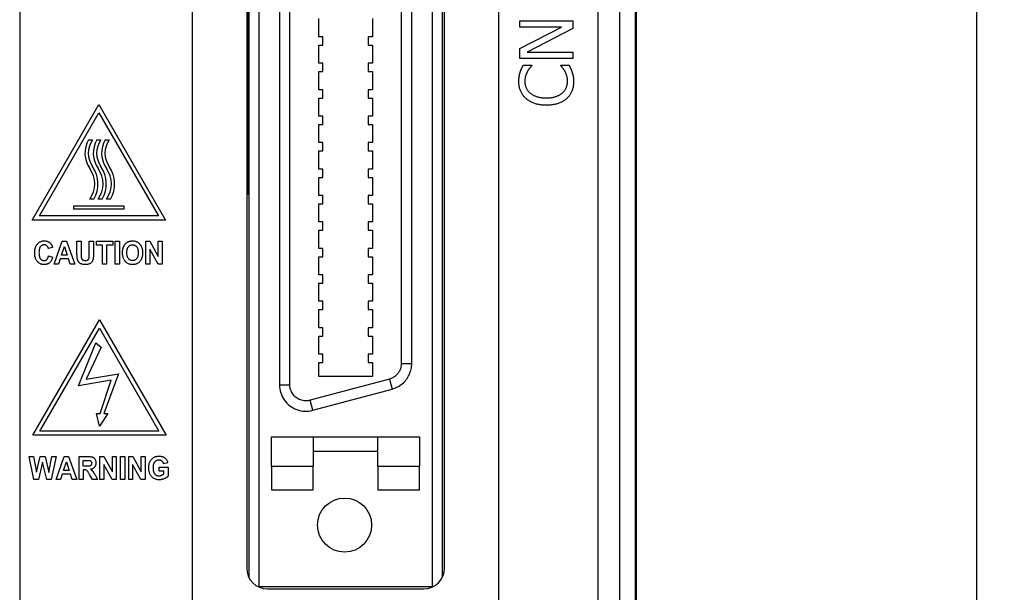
# Model space of a CAD drawing. Extents: x 11458 to 11780, y -1544 to -1214.
# Tile 18 of 35: x 11516 to 11563, y -1389 to -1361. Entities that reach past the tile are written whole.
import ezdxf

# ---------------------------------------------------------------- set-up
doc = ezdxf.new("R2010")
doc.units = 0
doc.layers.get('DEFPOINTS').update_dxf_attribs({"color": 8, "linetype": 'CONTINUOUS'})
doc.layers.add('2', color=2, linetype='CONTINUOUS')
doc.styles.get("Standard").update_dxf_attribs({"font": 'ARIAL.TTF'})
doc.dimstyles.new('ISO-25', dxfattribs={"dimtxt": 8, "dimasz": 8, "dimexe": 1, "dimexo": 1, "dimgap": 3, "dimtad": 1, "dimtxsty": 'STANDARD', "dimcen": 0, "dimclrd": 256, "dimclre": 256, "dimclrt": 2, "dimazin": 3, "dimtfac": 1, "dimtmove": 0, "dimatfit": 3})

# ---------------------------------------------------------------- blocks, each defined once
blk = doc.blocks.new('*D151')
at = {"layer": '2', "color": 7}
for p, q in [((11544.788, -1272.295), (11562.948, -1272.295)), ((11561.948, -1280.295), (11561.948, -1420.295)), ((11545.04, -1428.295), (11562.948, -1428.295))]:
    blk.add_line(p, q, dxfattribs=at)
for points in [[(11560.615, -1280.295), (11563.282, -1280.295), (11561.948, -1272.295)], [(11560.615, -1420.295), (11563.282, -1420.295), (11561.948, -1428.295)]]:
    blk.add_solid(points, dxfattribs=at)
at = {"layer": 'DEFPOINTS', "color": 0}
for p in [(11543.788, -1272.295), (11544.04, -1428.295), (11561.948, -1428.295)]:
    blk.add_point(p, dxfattribs=at)
at = {"layer": '2', "color": 7, "insert": (11554.864, -1350.081), "char_height": 8, "attachment_point": 5, "rotation": 90}
blk.add_mtext('156', dxfattribs=at)

msp = doc.modelspace()

# ---------------------------------------------------------------- linework, layer by layer
at = {"layer": '2', "color": 7}
for p, q in [((11545.574, -1421.275), (11545.574, -1271.314)), ((11545.6, -1271.295), (11545.6, -1421.295)), ((11543.762, -1272.074), (11543.762, -1420.515)), ((11544.814, -1420.515), (11544.814, -1272.074)), ((11539, -1303.195), (11539, -1417.625)), ((11516, -1318.195), (11516, -1389.125)), ((11524.3, -1389.125), (11524.3, -1335.543)), ((11527.5, -1388.405), (11527.5, -1335.975)), ((11535.8, -1335.975), (11535.8, -1388.405)), ((11526.94, -1336.595), (11526.94, -1369.545)), ((11527, -1336.439), (11527, -1387.941)), ((11536.3, -1387.941), (11536.3, -1336.439)), ((11526.9, -1336.875), (11526.9, -1387.505)), ((11536.4, -1387.505), (11536.4, -1336.875)), ((11528.475, -1345.68), (11528.475, -1378.7)), ((11528.975, -1378.7), (11528.975, -1345.68)), ((11534.325, -1346.701), (11534.325, -1377.679)), ((11534.825, -1377.679), (11534.825, -1346.701)), ((11530.362, -1361.99), (11530.362, -1361.119)), ((11532.938, -1361.119), (11532.938, -1361.99)), ((11540.015, -1361.532), (11540.015, -1361.217)), ((11540.015, -1361.217), (11542.555, -1361.217)), ((11542.555, -1361.217), (11542.555, -1361.596)), ((11540.015, -1362.555), (11542.026, -1361.532)), ((11542.026, -1361.532), (11540.015, -1361.532)), ((11542.555, -1361.596), (11540.365, -1362.72)), ((11530.561, -1361.99), (11530.362, -1361.99)), ((11530.561, -1362.389), (11530.561, -1361.99)), ((11532.938, -1361.99), (11532.739, -1361.99)), ((11532.739, -1361.99), (11532.739, -1362.389)), ((11530.362, -1363.26), (11530.362, -1362.389)), ((11530.362, -1362.389), (11530.561, -1362.389)), ((11532.739, -1362.389), (11532.938, -1362.389)), ((11532.938, -1362.389), (11532.938, -1363.26)), ((11540.015, -1363.035), (11540.015, -1362.555)), ((11526.9, -1362.875), (11526.94, -1362.875)), ((11542.555, -1363.035), (11540.015, -1363.035)), ((11540.365, -1362.72), (11542.555, -1362.72)), ((11542.555, -1362.72), (11542.555, -1363.035)), ((11526.9, -1363.515), (11526.94, -1363.515)), ((11530.561, -1363.26), (11530.362, -1363.26)), ((11530.561, -1363.659), (11530.561, -1363.26)), ((11532.938, -1363.26), (11532.739, -1363.26)), ((11532.739, -1363.26), (11532.739, -1363.659)), ((11540.184, -1363.35), (11540.591, -1363.35)), ((11540.591, -1363.35), (11540.591, -1363.377)), ((11541.979, -1363.375), (11541.979, -1363.35)), ((11541.979, -1363.35), (11542.382, -1363.35)), ((11530.362, -1364.53), (11530.362, -1363.659)), ((11530.362, -1363.659), (11530.561, -1363.659)), ((11532.739, -1363.659), (11532.938, -1363.659)), ((11532.938, -1363.659), (11532.938, -1364.53)), ((11530.561, -1364.53), (11530.362, -1364.53)), ((11530.561, -1364.929), (11530.561, -1364.53)), ((11532.938, -1364.53), (11532.739, -1364.53)), ((11532.739, -1364.53), (11532.739, -1364.929)), ((11530.362, -1365.8), (11530.362, -1364.929)), ((11530.362, -1364.929), (11530.561, -1364.929)), ((11532.739, -1364.929), (11532.938, -1364.929)), ((11532.938, -1364.929), (11532.938, -1365.8)), ((11516.604, -1370.79), (11519.804, -1365.247)), ((11519.804, -1365.247), (11523.004, -1370.79)), ((11526.9, -1365.415), (11526.94, -1365.415)), ((11516.951, -1370.59), (11519.804, -1365.647)), ((11519.804, -1365.647), (11522.658, -1370.59)), ((11530.561, -1365.8), (11530.362, -1365.8)), ((11530.561, -1366.199), (11530.561, -1365.8)), ((11532.938, -1365.8), (11532.739, -1365.8)), ((11532.739, -1365.8), (11532.739, -1366.199)), ((11526.9, -1366.055), (11526.94, -1366.055)), ((11530.362, -1367.07), (11530.362, -1366.199)), ((11530.362, -1366.199), (11530.561, -1366.199)), ((11532.739, -1366.199), (11532.938, -1366.199)), ((11532.938, -1366.199), (11532.938, -1367.07)), ((11519.309, -1366.936), (11519.499, -1366.936)), ((11519.709, -1366.936), (11519.899, -1366.936)), ((11520.109, -1366.936), (11520.299, -1366.936)), ((11530.561, -1367.07), (11530.362, -1367.07)), ((11530.561, -1367.469), (11530.561, -1367.07)), ((11532.938, -1367.07), (11532.739, -1367.07)), ((11532.739, -1367.07), (11532.739, -1367.469)), ((11530.362, -1368.34), (11530.362, -1367.469)), ((11530.362, -1367.469), (11530.561, -1367.469)), ((11532.739, -1367.469), (11532.938, -1367.469)), ((11532.938, -1367.469), (11532.938, -1368.34)), ((11526.9, -1367.955), (11526.94, -1367.955)), ((11526.9, -1368.595), (11526.94, -1368.595)), ((11530.561, -1368.34), (11530.362, -1368.34)), ((11530.362, -1369.61), (11530.362, -1368.739)), ((11530.362, -1368.739), (11530.561, -1368.739)), ((11530.561, -1368.739), (11530.561, -1368.34)), ((11532.938, -1368.34), (11532.739, -1368.34)), ((11532.739, -1368.34), (11532.739, -1368.739)), ((11532.739, -1368.739), (11532.938, -1368.739)), ((11532.938, -1368.739), (11532.938, -1369.61)), ((11526.94, -1369.545), (11527, -1369.545)), ((11530.561, -1369.61), (11530.362, -1369.61)), ((11530.561, -1370.009), (11530.561, -1369.61)), ((11532.938, -1369.61), (11532.739, -1369.61)), ((11532.739, -1369.61), (11532.739, -1370.009)), ((11518.604, -1370.11), (11521.004, -1370.11)), ((11518.604, -1370.27), (11518.604, -1370.11)), ((11519.559, -1369.79), (11519.368, -1369.79)), ((11519.959, -1369.79), (11519.768, -1369.79)), ((11520.359, -1369.79), (11520.168, -1369.79)), ((11521.004, -1370.11), (11521.004, -1370.27)), ((11530.362, -1370.88), (11530.362, -1370.009)), ((11530.362, -1370.009), (11530.561, -1370.009)), ((11532.739, -1370.009), (11532.938, -1370.009)), ((11532.938, -1370.009), (11532.938, -1370.88)), ((11522.658, -1370.59), (11516.951, -1370.59)), ((11521.004, -1370.27), (11518.604, -1370.27)), ((11523.004, -1370.79), (11516.604, -1370.79)), ((11530.561, -1370.88), (11530.362, -1370.88)), ((11530.561, -1371.279), (11530.561, -1370.88)), ((11532.938, -1370.88), (11532.739, -1370.88)), ((11532.739, -1370.88), (11532.739, -1371.279)), ((11530.362, -1372.15), (11530.362, -1371.279)), ((11530.362, -1371.279), (11530.561, -1371.279)), ((11532.739, -1371.279), (11532.938, -1371.279)), ((11532.938, -1371.279), (11532.938, -1372.15)), ((11517.58, -1372.111), (11517.382, -1372.164)), ((11517.654, -1372.908), (11518.04, -1371.808)), ((11518.01, -1372.473), (11518.144, -1372.065)), ((11518.04, -1371.808), (11518.252, -1371.808)), ((11518.144, -1372.065), (11518.28, -1372.473)), ((11518.252, -1371.808), (11518.648, -1372.908)), ((11518.752, -1372.395), (11518.752, -1371.808)), ((11518.752, -1371.808), (11518.951, -1371.808)), ((11518.951, -1371.808), (11518.951, -1372.405)), ((11519.342, -1372.417), (11519.342, -1371.808)), ((11519.342, -1371.808), (11519.541, -1371.808)), ((11519.541, -1371.808), (11519.541, -1372.386)), ((11519.681, -1371.808), (11520.467, -1371.808)), ((11519.681, -1371.995), (11519.681, -1371.808)), ((11519.975, -1371.995), (11519.681, -1371.995)), ((11519.975, -1372.908), (11519.975, -1371.995)), ((11520.467, -1371.995), (11520.174, -1371.995)), ((11520.174, -1371.995), (11520.174, -1372.908)), ((11520.467, -1371.808), (11520.467, -1371.995)), ((11520.59, -1372.908), (11520.59, -1371.808)), ((11520.59, -1371.808), (11520.79, -1371.808)), ((11520.79, -1371.808), (11520.79, -1372.908)), ((11522.057, -1372.908), (11522.057, -1371.808)), ((11522.057, -1371.808), (11522.251, -1371.808)), ((11522.251, -1371.808), (11522.657, -1372.545)), ((11522.657, -1372.545), (11522.657, -1371.808)), ((11522.657, -1371.808), (11522.842, -1371.808)), ((11522.842, -1371.808), (11522.842, -1372.908)), ((11517.389, -1372.504), (11517.583, -1372.571)), ((11518.28, -1372.473), (11518.01, -1372.473)), ((11522.642, -1372.908), (11522.242, -1372.189)), ((11522.242, -1372.189), (11522.242, -1372.908)), ((11530.561, -1372.15), (11530.362, -1372.15)), ((11530.362, -1373.42), (11530.362, -1372.549)), ((11530.362, -1372.549), (11530.561, -1372.549)), ((11530.561, -1372.549), (11530.561, -1372.15)), ((11532.938, -1372.15), (11532.739, -1372.15)), ((11532.739, -1372.15), (11532.739, -1372.549)), ((11532.739, -1372.549), (11532.938, -1372.549)), ((11532.938, -1372.549), (11532.938, -1373.42)), ((11517.866, -1372.908), (11517.654, -1372.908)), ((11517.948, -1372.659), (11517.866, -1372.908)), ((11518.344, -1372.659), (11517.948, -1372.659)), ((11518.43, -1372.908), (11518.344, -1372.659)), ((11518.648, -1372.908), (11518.43, -1372.908)), ((11520.174, -1372.908), (11519.975, -1372.908)), ((11520.79, -1372.908), (11520.59, -1372.908)), ((11522.242, -1372.908), (11522.057, -1372.908)), ((11522.842, -1372.908), (11522.642, -1372.908)), ((11530.561, -1373.42), (11530.362, -1373.42)), ((11530.561, -1373.819), (11530.561, -1373.42)), ((11532.938, -1373.42), (11532.739, -1373.42)), ((11532.739, -1373.42), (11532.739, -1373.819)), ((11530.362, -1374.69), (11530.362, -1373.819)), ((11530.362, -1373.819), (11530.561, -1373.819)), ((11532.739, -1373.819), (11532.938, -1373.819)), ((11532.938, -1373.819), (11532.938, -1374.69)), ((11530.562, -1374.69), (11530.362, -1374.69)), ((11530.562, -1375.089), (11530.562, -1374.69)), ((11532.938, -1374.69), (11532.739, -1374.69)), ((11532.739, -1374.69), (11532.739, -1375.089)), ((11530.362, -1375.96), (11530.362, -1375.089)), ((11530.362, -1375.089), (11530.562, -1375.089)), ((11532.739, -1375.089), (11532.938, -1375.089)), ((11532.938, -1375.089), (11532.938, -1375.96)), ((11516.626, -1381.127), (11519.826, -1375.585)), ((11519.826, -1375.585), (11523.026, -1381.127)), ((11516.973, -1380.927), (11519.826, -1375.985)), ((11519.826, -1375.985), (11522.68, -1380.927)), ((11530.562, -1375.96), (11530.362, -1375.96)), ((11530.362, -1377.23), (11530.362, -1376.359)), ((11530.362, -1376.359), (11530.562, -1376.359)), ((11530.562, -1376.359), (11530.562, -1375.96)), ((11532.938, -1375.96), (11532.739, -1375.96)), ((11532.739, -1375.96), (11532.739, -1376.359)), ((11532.739, -1376.359), (11532.938, -1376.359)), ((11532.938, -1376.359), (11532.938, -1377.23)), ((11518.824, -1378.753), (11519.656, -1376.688)), ((11519.656, -1376.688), (11519.917, -1376.893)), ((11519.917, -1376.893), (11519.192, -1378.429)), ((11530.562, -1377.23), (11530.362, -1377.23)), ((11530.562, -1377.629), (11530.562, -1377.23)), ((11532.938, -1377.23), (11532.739, -1377.23)), ((11532.739, -1377.23), (11532.739, -1377.629)), ((11530.362, -1378.301), (11530.362, -1377.629)), ((11530.362, -1377.629), (11530.562, -1377.629)), ((11532.739, -1377.629), (11532.938, -1377.629)), ((11532.938, -1377.629), (11532.938, -1378.301)), ((11534.325, -1377.679), (11534.825, -1377.679)), ((11519.192, -1378.429), (11520.747, -1378.167)), ((11520.747, -1378.167), (11520.037, -1380.083)), ((11520.394, -1378.483), (11518.824, -1378.753)), ((11519.871, -1380.084), (11520.394, -1378.483)), ((11528.475, -1378.7), (11528.975, -1378.7)), ((11533.754, -1378.423), (11529.944, -1379.443)), ((11532.938, -1378.301), (11530.362, -1378.301)), ((11533.754, -1378.423), (11533.884, -1378.906)), ((11530.074, -1379.926), (11533.884, -1378.906)), ((11530.074, -1379.926), (11529.944, -1379.443)), ((11519.691, -1380.086), (11519.871, -1380.084)), ((11519.826, -1380.683), (11519.691, -1380.086)), ((11520.23, -1380.082), (11519.826, -1380.683)), ((11520.037, -1380.083), (11520.23, -1380.082)), ((11522.68, -1380.927), (11516.973, -1380.927)), ((11523.026, -1381.127), (11516.626, -1381.127)), ((11528.1, -1381.205), (11530.1, -1381.205)), ((11528.1, -1382.603), (11528.1, -1381.205)), ((11530.1, -1381.205), (11530.1, -1382.603)), ((11530.1, -1381.205), (11533.2, -1381.205)), ((11533.2, -1382.603), (11533.2, -1381.205)), ((11533.2, -1381.205), (11535.2, -1381.205)), ((11535.2, -1381.205), (11535.2, -1382.603)), ((11533.2, -1381.905), (11530.1, -1381.905)), ((11516.687, -1383.246), (11516.453, -1382.146)), ((11516.453, -1382.146), (11516.658, -1382.146)), ((11516.658, -1382.146), (11516.806, -1382.901)), ((11516.806, -1382.901), (11516.987, -1382.146)), ((11517.102, -1382.423), (11516.905, -1383.246)), ((11516.987, -1382.146), (11517.225, -1382.146)), ((11517.298, -1383.246), (11517.102, -1382.423)), ((11517.225, -1382.146), (11517.398, -1382.914)), ((11517.398, -1382.914), (11517.55, -1382.146)), ((11517.751, -1382.146), (11517.511, -1383.246)), ((11517.55, -1382.146), (11517.751, -1382.146)), ((11517.752, -1383.246), (11518.138, -1382.146)), ((11518.108, -1382.81), (11518.242, -1382.402)), ((11518.138, -1382.146), (11518.35, -1382.146)), ((11518.242, -1382.402), (11518.378, -1382.81)), ((11518.35, -1382.146), (11518.746, -1383.246)), ((11518.852, -1383.246), (11518.852, -1382.146)), ((11518.852, -1382.146), (11519.272, -1382.146)), ((11519.052, -1382.332), (11519.208, -1382.332)), ((11519.052, -1382.611), (11519.052, -1382.332)), ((11519.851, -1383.246), (11519.851, -1382.146)), ((11519.851, -1382.146), (11520.046, -1382.146)), ((11520.046, -1382.146), (11520.452, -1382.882)), ((11520.452, -1382.882), (11520.452, -1382.146)), ((11520.452, -1382.146), (11520.637, -1382.146)), ((11520.637, -1382.146), (11520.637, -1383.246)), ((11520.842, -1383.246), (11520.842, -1382.146)), ((11520.842, -1382.146), (11521.042, -1382.146)), ((11521.042, -1382.146), (11521.042, -1383.246)), ((11521.234, -1382.146), (11521.429, -1382.146)), ((11521.234, -1383.246), (11521.234, -1382.146)), ((11521.429, -1382.146), (11521.834, -1382.882)), ((11521.834, -1382.882), (11521.834, -1382.146)), ((11521.834, -1382.146), (11522.02, -1382.146)), ((11522.02, -1382.146), (11522.02, -1383.246)), ((11523.11, -1382.451), (11522.911, -1382.492)), ((11518.378, -1382.81), (11518.108, -1382.81)), ((11519.199, -1382.611), (11519.052, -1382.611)), ((11519.092, -1382.786), (11519.052, -1382.786)), ((11519.052, -1382.786), (11519.052, -1383.246)), ((11520.437, -1383.246), (11520.037, -1382.526)), ((11520.037, -1382.526), (11520.037, -1383.246)), ((11521.819, -1383.246), (11521.419, -1382.526)), ((11521.419, -1382.526), (11521.419, -1383.246)), ((11522.691, -1382.842), (11522.691, -1382.656)), ((11522.691, -1382.656), (11523.122, -1382.656)), ((11522.92, -1382.842), (11522.691, -1382.842)), ((11522.92, -1382.982), (11522.92, -1382.842)), ((11523.122, -1382.656), (11523.122, -1383.094)), ((11528.1, -1382.603), (11530.1, -1382.603)), ((11528.1, -1382.603), (11528.1, -1383.744)), ((11530.1, -1383.744), (11530.1, -1382.603)), ((11533.2, -1382.603), (11533.2, -1383.744)), ((11533.2, -1382.603), (11535.2, -1382.603)), ((11535.2, -1383.744), (11535.2, -1382.603)), ((11516.905, -1383.246), (11516.687, -1383.246)), ((11517.511, -1383.246), (11517.298, -1383.246)), ((11517.964, -1383.246), (11517.752, -1383.246)), ((11518.046, -1382.996), (11517.964, -1383.246)), ((11518.442, -1382.996), (11518.046, -1382.996)), ((11518.528, -1383.246), (11518.442, -1382.996)), ((11518.746, -1383.246), (11518.528, -1383.246)), ((11519.052, -1383.246), (11518.852, -1383.246)), ((11519.503, -1383.246), (11519.358, -1383.006)), ((11519.742, -1383.246), (11519.503, -1383.246)), ((11519.621, -1383.031), (11519.742, -1383.246)), ((11520.037, -1383.246), (11519.851, -1383.246)), ((11520.637, -1383.246), (11520.437, -1383.246)), ((11521.042, -1383.246), (11520.842, -1383.246)), ((11521.419, -1383.246), (11521.234, -1383.246)), ((11522.02, -1383.246), (11521.819, -1383.246)), ((11528.1, -1383.744), (11530.1, -1383.744)), ((11533.2, -1383.744), (11535.2, -1383.744)), ((11527.5, -1388.405), (11527.464, -1388.405)), ((11535.8, -1388.405), (11527.5, -1388.405)), ((11527.9, -1388.505), (11535.4, -1388.505)), ((11535.836, -1388.405), (11535.8, -1388.405))]:
    msp.add_line(p, q, dxfattribs=at)
at = {"layer": '2', "color": 7, "flags": 128}
for points in [[(11540.035, -1363.687), (11540.04, -1363.674), (11540.045, -1363.66), (11540.05, -1363.646), (11540.055, -1363.632), (11540.06, -1363.618), (11540.065, -1363.604), (11540.071, -1363.59), (11540.076, -1363.576), (11540.082, -1363.562), (11540.088, -1363.548), (11540.094, -1363.534), (11540.1, -1363.52), (11540.107, -1363.505), (11540.113, -1363.491), (11540.12, -1363.477), (11540.127, -1363.463), (11540.133, -1363.449), (11540.14, -1363.435), (11540.147, -1363.42), (11540.154, -1363.406), (11540.162, -1363.392), (11540.169, -1363.378), (11540.176, -1363.364), (11540.184, -1363.35)], [(11540.591, -1363.377), (11540.584, -1363.384), (11540.577, -1363.392), (11540.57, -1363.401), (11540.562, -1363.41), (11540.554, -1363.419), (11540.546, -1363.428), (11540.538, -1363.438), (11540.529, -1363.448), (11540.52, -1363.458), (11540.511, -1363.469), (11540.502, -1363.48), (11540.492, -1363.492), (11540.483, -1363.504), (11540.473, -1363.516), (11540.464, -1363.529), (11540.454, -1363.542), (11540.445, -1363.556), (11540.435, -1363.57), (11540.426, -1363.584), (11540.417, -1363.599), (11540.407, -1363.614), (11540.398, -1363.63), (11540.389, -1363.646), (11540.379, -1363.663)], [(11542.182, -1363.644), (11542.173, -1363.629), (11542.164, -1363.614), (11542.155, -1363.599), (11542.146, -1363.585), (11542.137, -1363.571), (11542.128, -1363.558), (11542.119, -1363.544), (11542.11, -1363.531), (11542.101, -1363.519), (11542.092, -1363.506), (11542.083, -1363.494), (11542.073, -1363.483), (11542.064, -1363.471), (11542.055, -1363.461), (11542.047, -1363.45), (11542.038, -1363.44), (11542.03, -1363.43), (11542.022, -1363.421), (11542.014, -1363.412), (11542.006, -1363.404), (11541.999, -1363.396), (11541.992, -1363.388), (11541.985, -1363.381), (11541.979, -1363.375)], [(11542.382, -1363.35), (11542.389, -1363.364), (11542.395, -1363.378), (11542.401, -1363.391), (11542.408, -1363.405), (11542.414, -1363.418), (11542.42, -1363.432), (11542.427, -1363.445), (11542.433, -1363.458), (11542.439, -1363.471), (11542.445, -1363.483), (11542.451, -1363.496), (11542.457, -1363.508), (11542.463, -1363.521), (11542.469, -1363.534), (11542.475, -1363.547), (11542.481, -1363.561), (11542.487, -1363.576), (11542.492, -1363.59), (11542.498, -1363.605), (11542.504, -1363.621), (11542.509, -1363.637), (11542.515, -1363.653), (11542.521, -1363.67), (11542.526, -1363.687)], [(11539.97, -1364.134), (11539.97, -1364.113), (11539.97, -1364.092), (11539.971, -1364.071), (11539.972, -1364.051), (11539.973, -1364.03), (11539.974, -1364.01), (11539.976, -1363.99), (11539.978, -1363.971), (11539.98, -1363.951), (11539.982, -1363.932), (11539.985, -1363.913), (11539.988, -1363.894), (11539.991, -1363.876), (11539.995, -1363.857), (11539.998, -1363.839), (11540.002, -1363.821), (11540.005, -1363.804), (11540.009, -1363.787), (11540.013, -1363.769), (11540.017, -1363.753), (11540.022, -1363.736), (11540.026, -1363.72), (11540.031, -1363.703), (11540.035, -1363.687)], [(11540.379, -1363.663), (11540.37, -1363.679), (11540.362, -1363.696), (11540.354, -1363.712), (11540.346, -1363.729), (11540.338, -1363.746), (11540.331, -1363.764), (11540.323, -1363.782), (11540.317, -1363.8), (11540.31, -1363.818), (11540.304, -1363.836), (11540.298, -1363.855), (11540.292, -1363.874), (11540.286, -1363.893), (11540.281, -1363.913), (11540.277, -1363.933), (11540.273, -1363.954), (11540.269, -1363.975), (11540.266, -1363.996), (11540.264, -1364.019), (11540.262, -1364.041), (11540.26, -1364.064), (11540.259, -1364.088), (11540.258, -1364.112), (11540.258, -1364.136)], [(11542.308, -1364.136), (11542.308, -1364.112), (11542.307, -1364.088), (11542.306, -1364.064), (11542.304, -1364.041), (11542.302, -1364.018), (11542.299, -1363.995), (11542.296, -1363.973), (11542.292, -1363.951), (11542.288, -1363.929), (11542.283, -1363.908), (11542.278, -1363.886), (11542.272, -1363.866), (11542.266, -1363.845), (11542.259, -1363.825), (11542.253, -1363.805), (11542.246, -1363.786), (11542.239, -1363.767), (11542.231, -1363.748), (11542.224, -1363.73), (11542.216, -1363.712), (11542.208, -1363.694), (11542.2, -1363.677), (11542.191, -1363.661), (11542.182, -1363.644)], [(11542.526, -1363.687), (11542.532, -1363.706), (11542.538, -1363.724), (11542.543, -1363.742), (11542.549, -1363.76), (11542.554, -1363.777), (11542.559, -1363.795), (11542.563, -1363.812), (11542.567, -1363.828), (11542.571, -1363.845), (11542.575, -1363.861), (11542.578, -1363.877), (11542.582, -1363.893), (11542.585, -1363.909), (11542.587, -1363.926), (11542.59, -1363.944), (11542.592, -1363.963), (11542.594, -1363.982), (11542.596, -1364.002), (11542.597, -1364.023), (11542.598, -1364.045), (11542.599, -1364.068), (11542.6, -1364.091), (11542.6, -1364.115), (11542.6, -1364.14)], [(11540.32, -1364.96), (11540.292, -1364.934), (11540.265, -1364.907), (11540.239, -1364.88), (11540.215, -1364.852), (11540.191, -1364.823), (11540.169, -1364.793), (11540.148, -1364.763), (11540.128, -1364.732), (11540.109, -1364.7), (11540.091, -1364.667), (11540.075, -1364.634), (11540.059, -1364.599), (11540.045, -1364.564), (11540.032, -1364.529), (11540.02, -1364.492), (11540.009, -1364.455), (11540, -1364.417), (11539.992, -1364.379), (11539.985, -1364.34), (11539.98, -1364.3), (11539.975, -1364.26), (11539.972, -1364.219), (11539.97, -1364.177), (11539.97, -1364.134)], [(11540.258, -1364.136), (11540.258, -1364.163), (11540.26, -1364.19), (11540.262, -1364.216), (11540.265, -1364.243), (11540.269, -1364.269), (11540.275, -1364.294), (11540.281, -1364.32), (11540.288, -1364.345), (11540.295, -1364.37), (11540.304, -1364.395), (11540.314, -1364.42), (11540.325, -1364.444), (11540.336, -1364.468), (11540.349, -1364.491), (11540.362, -1364.514), (11540.376, -1364.537), (11540.391, -1364.559), (11540.407, -1364.58), (11540.423, -1364.601), (11540.441, -1364.621), (11540.459, -1364.641), (11540.478, -1364.661), (11540.498, -1364.68), (11540.519, -1364.698)], [(11542.055, -1364.69), (11542.075, -1364.672), (11542.095, -1364.653), (11542.114, -1364.634), (11542.132, -1364.615), (11542.149, -1364.594), (11542.165, -1364.574), (11542.18, -1364.553), (11542.195, -1364.531), (11542.208, -1364.509), (11542.221, -1364.486), (11542.233, -1364.463), (11542.244, -1364.44), (11542.254, -1364.416), (11542.264, -1364.392), (11542.272, -1364.367), (11542.28, -1364.342), (11542.286, -1364.318), (11542.292, -1364.292), (11542.297, -1364.267), (11542.301, -1364.241), (11542.304, -1364.215), (11542.306, -1364.189), (11542.307, -1364.163), (11542.308, -1364.136)], [(11542.6, -1364.14), (11542.6, -1364.181), (11542.598, -1364.222), (11542.595, -1364.261), (11542.591, -1364.301), (11542.586, -1364.34), (11542.579, -1364.378), (11542.572, -1364.416), (11542.563, -1364.453), (11542.553, -1364.489), (11542.542, -1364.526), (11542.53, -1364.561), (11542.517, -1364.596), (11542.502, -1364.631), (11542.487, -1364.664), (11542.47, -1364.697), (11542.452, -1364.729), (11542.433, -1364.761), (11542.413, -1364.791), (11542.391, -1364.821), (11542.369, -1364.85), (11542.345, -1364.878), (11542.32, -1364.905), (11542.294, -1364.932), (11542.267, -1364.957)], [(11541.287, -1365.277), (11541.234, -1365.276), (11541.183, -1365.274), (11541.133, -1365.271), (11541.083, -1365.267), (11541.035, -1365.262), (11540.989, -1365.256), (11540.943, -1365.249), (11540.898, -1365.24), (11540.855, -1365.231), (11540.812, -1365.22), (11540.771, -1365.208), (11540.731, -1365.195), (11540.692, -1365.181), (11540.654, -1365.166), (11540.617, -1365.15), (11540.58, -1365.133), (11540.545, -1365.115), (11540.51, -1365.096), (11540.476, -1365.075), (11540.443, -1365.054), (11540.411, -1365.032), (11540.38, -1365.009), (11540.349, -1364.985), (11540.32, -1364.96)], [(11540.519, -1364.698), (11540.541, -1364.716), (11540.564, -1364.732), (11540.588, -1364.749), (11540.613, -1364.764), (11540.639, -1364.779), (11540.666, -1364.793), (11540.693, -1364.807), (11540.722, -1364.82), (11540.751, -1364.832), (11540.782, -1364.844), (11540.813, -1364.855), (11540.845, -1364.865), (11540.879, -1364.874), (11540.912, -1364.883), (11540.947, -1364.891), (11540.982, -1364.898), (11541.018, -1364.904), (11541.054, -1364.91), (11541.091, -1364.914), (11541.129, -1364.918), (11541.168, -1364.921), (11541.207, -1364.923), (11541.246, -1364.924), (11541.287, -1364.925)], [(11541.287, -1364.925), (11541.33, -1364.924), (11541.372, -1364.923), (11541.413, -1364.921), (11541.453, -1364.918), (11541.492, -1364.914), (11541.53, -1364.909), (11541.567, -1364.903), (11541.603, -1364.897), (11541.638, -1364.889), (11541.672, -1364.881), (11541.705, -1364.872), (11541.737, -1364.862), (11541.768, -1364.851), (11541.798, -1364.84), (11541.827, -1364.827), (11541.856, -1364.815), (11541.883, -1364.801), (11541.91, -1364.787), (11541.936, -1364.773), (11541.962, -1364.757), (11541.986, -1364.742), (11542.01, -1364.725), (11542.033, -1364.708), (11542.055, -1364.69)], [(11542.267, -1364.957), (11542.239, -1364.982), (11542.21, -1365.006), (11542.179, -1365.029), (11542.148, -1365.051), (11542.115, -1365.072), (11542.081, -1365.093), (11542.047, -1365.112), (11542.011, -1365.13), (11541.973, -1365.147), (11541.935, -1365.163), (11541.896, -1365.179), (11541.855, -1365.193), (11541.813, -1365.206), (11541.771, -1365.219), (11541.727, -1365.23), (11541.682, -1365.239), (11541.636, -1365.248), (11541.59, -1365.256), (11541.542, -1365.262), (11541.493, -1365.267), (11541.443, -1365.271), (11541.392, -1365.274), (11541.34, -1365.276), (11541.287, -1365.277)], [(11516.721, -1372.369), (11516.722, -1372.324), (11516.724, -1372.28), (11516.729, -1372.239), (11516.735, -1372.199), (11516.743, -1372.161), (11516.753, -1372.124), (11516.764, -1372.09), (11516.778, -1372.057), (11516.793, -1372.025), (11516.809, -1371.996), (11516.828, -1371.968), (11516.848, -1371.942), (11516.87, -1371.918), (11516.893, -1371.895), (11516.917, -1371.875), (11516.942, -1371.857), (11516.968, -1371.842), (11516.996, -1371.828), (11517.024, -1371.816), (11517.054, -1371.807), (11517.085, -1371.8), (11517.117, -1371.794), (11517.15, -1371.791), (11517.184, -1371.79)], [(11517.174, -1371.98), (11517.156, -1371.98), (11517.138, -1371.982), (11517.121, -1371.985), (11517.105, -1371.989), (11517.089, -1371.995), (11517.074, -1372.001), (11517.06, -1372.009), (11517.046, -1372.018), (11517.032, -1372.029), (11517.019, -1372.04), (11517.007, -1372.053), (11516.995, -1372.067), (11516.985, -1372.082), (11516.975, -1372.099), (11516.966, -1372.118), (11516.957, -1372.138), (11516.95, -1372.159), (11516.944, -1372.182), (11516.939, -1372.207), (11516.935, -1372.233), (11516.931, -1372.26), (11516.929, -1372.289), (11516.928, -1372.32), (11516.927, -1372.352)], [(11517.382, -1372.164), (11517.379, -1372.15), (11517.375, -1372.136), (11517.371, -1372.123), (11517.366, -1372.111), (11517.361, -1372.099), (11517.355, -1372.087), (11517.349, -1372.076), (11517.342, -1372.066), (11517.335, -1372.056), (11517.327, -1372.046), (11517.318, -1372.037), (11517.309, -1372.029), (11517.3, -1372.021), (11517.29, -1372.014), (11517.28, -1372.007), (11517.269, -1372.002), (11517.258, -1371.996), (11517.247, -1371.992), (11517.236, -1371.988), (11517.224, -1371.985), (11517.212, -1371.983), (11517.199, -1371.981), (11517.187, -1371.98), (11517.174, -1371.98)], [(11517.184, -1371.79), (11517.199, -1371.79), (11517.214, -1371.791), (11517.228, -1371.792), (11517.242, -1371.793), (11517.256, -1371.795), (11517.27, -1371.797), (11517.284, -1371.8), (11517.297, -1371.803), (11517.31, -1371.807), (11517.323, -1371.811), (11517.336, -1371.815), (11517.348, -1371.82), (11517.361, -1371.825), (11517.373, -1371.831), (11517.384, -1371.837), (11517.396, -1371.843), (11517.407, -1371.85), (11517.418, -1371.857), (11517.429, -1371.865), (11517.439, -1371.873), (11517.449, -1371.881), (11517.459, -1371.89), (11517.469, -1371.899), (11517.479, -1371.909)], [(11517.479, -1371.909), (11517.484, -1371.915), (11517.49, -1371.921), (11517.495, -1371.928), (11517.5, -1371.934), (11517.506, -1371.941), (11517.511, -1371.948), (11517.515, -1371.955), (11517.52, -1371.963), (11517.525, -1371.971), (11517.529, -1371.978), (11517.534, -1371.987), (11517.538, -1371.995), (11517.542, -1372.003), (11517.546, -1372.012), (11517.55, -1372.021), (11517.554, -1372.03), (11517.558, -1372.04), (11517.561, -1372.049), (11517.565, -1372.059), (11517.568, -1372.069), (11517.571, -1372.079), (11517.574, -1372.09), (11517.577, -1372.1), (11517.58, -1372.111)], [(11520.94, -1372.365), (11520.94, -1372.351), (11520.94, -1372.338), (11520.94, -1372.324), (11520.941, -1372.311), (11520.942, -1372.298), (11520.943, -1372.285), (11520.944, -1372.272), (11520.945, -1372.259), (11520.946, -1372.247), (11520.948, -1372.235), (11520.949, -1372.223), (11520.951, -1372.211), (11520.953, -1372.199), (11520.955, -1372.188), (11520.957, -1372.177), (11520.96, -1372.165), (11520.962, -1372.155), (11520.965, -1372.144), (11520.968, -1372.133), (11520.971, -1372.123), (11520.974, -1372.113), (11520.978, -1372.103), (11520.981, -1372.093), (11520.985, -1372.083)], [(11520.985, -1372.083), (11520.991, -1372.07), (11520.997, -1372.056), (11521.003, -1372.043), (11521.01, -1372.029), (11521.017, -1372.017), (11521.025, -1372.004), (11521.033, -1371.991), (11521.041, -1371.979), (11521.049, -1371.967), (11521.058, -1371.955), (11521.068, -1371.944), (11521.077, -1371.933), (11521.087, -1371.922), (11521.097, -1371.911), (11521.107, -1371.901), (11521.118, -1371.892), (11521.128, -1371.883), (11521.138, -1371.874), (11521.149, -1371.866), (11521.16, -1371.859), (11521.171, -1371.852), (11521.182, -1371.845), (11521.193, -1371.839), (11521.205, -1371.834)], [(11521.146, -1372.358), (11521.147, -1372.327), (11521.148, -1372.297), (11521.151, -1372.269), (11521.154, -1372.242), (11521.159, -1372.216), (11521.165, -1372.192), (11521.172, -1372.169), (11521.18, -1372.147), (11521.188, -1372.127), (11521.198, -1372.108), (11521.209, -1372.09), (11521.221, -1372.074), (11521.234, -1372.059), (11521.248, -1372.045), (11521.262, -1372.033), (11521.277, -1372.021), (11521.293, -1372.012), (11521.309, -1372.003), (11521.326, -1371.996), (11521.344, -1371.99), (11521.362, -1371.985), (11521.381, -1371.982), (11521.401, -1371.98), (11521.421, -1371.98)], [(11521.205, -1371.834), (11521.213, -1371.83), (11521.22, -1371.827), (11521.228, -1371.823), (11521.236, -1371.82), (11521.245, -1371.817), (11521.253, -1371.815), (11521.261, -1371.812), (11521.27, -1371.809), (11521.278, -1371.807), (11521.287, -1371.805), (11521.296, -1371.803), (11521.305, -1371.801), (11521.314, -1371.799), (11521.323, -1371.798), (11521.332, -1371.796), (11521.341, -1371.795), (11521.35, -1371.794), (11521.36, -1371.793), (11521.369, -1371.792), (11521.379, -1371.791), (11521.389, -1371.791), (11521.399, -1371.79), (11521.408, -1371.79), (11521.418, -1371.79)], [(11521.418, -1371.79), (11521.454, -1371.791), (11521.489, -1371.794), (11521.522, -1371.799), (11521.555, -1371.807), (11521.586, -1371.816), (11521.615, -1371.828), (11521.644, -1371.841), (11521.671, -1371.857), (11521.697, -1371.875), (11521.722, -1371.895), (11521.746, -1371.917), (11521.769, -1371.941), (11521.789, -1371.967), (11521.809, -1371.995), (11521.826, -1372.024), (11521.841, -1372.055), (11521.855, -1372.087), (11521.867, -1372.121), (11521.877, -1372.157), (11521.885, -1372.194), (11521.892, -1372.233), (11521.896, -1372.274), (11521.899, -1372.316), (11521.9, -1372.36)], [(11521.421, -1371.98), (11521.441, -1371.98), (11521.461, -1371.982), (11521.48, -1371.985), (11521.498, -1371.99), (11521.515, -1371.996), (11521.532, -1372.003), (11521.548, -1372.011), (11521.564, -1372.021), (11521.579, -1372.032), (11521.593, -1372.044), (11521.606, -1372.058), (11521.619, -1372.073), (11521.631, -1372.089), (11521.642, -1372.106), (11521.652, -1372.125), (11521.66, -1372.145), (11521.668, -1372.167), (11521.675, -1372.19), (11521.681, -1372.214), (11521.685, -1372.24), (11521.689, -1372.266), (11521.691, -1372.295), (11521.693, -1372.324), (11521.693, -1372.355)], [(11517.172, -1372.927), (11517.14, -1372.926), (11517.108, -1372.923), (11517.078, -1372.918), (11517.048, -1372.91), (11517.02, -1372.901), (11516.992, -1372.89), (11516.966, -1372.876), (11516.94, -1372.86), (11516.916, -1372.843), (11516.892, -1372.823), (11516.87, -1372.801), (11516.848, -1372.777), (11516.828, -1372.752), (11516.809, -1372.724), (11516.792, -1372.696), (11516.777, -1372.665), (11516.764, -1372.634), (11516.753, -1372.6), (11516.743, -1372.565), (11516.735, -1372.529), (11516.729, -1372.491), (11516.724, -1372.452), (11516.722, -1372.411), (11516.721, -1372.369)], [(11516.927, -1372.352), (11516.928, -1372.386), (11516.929, -1372.418), (11516.931, -1372.449), (11516.935, -1372.478), (11516.939, -1372.505), (11516.944, -1372.53), (11516.95, -1372.554), (11516.957, -1372.577), (11516.965, -1372.597), (11516.974, -1372.616), (11516.984, -1372.633), (11516.995, -1372.649), (11517.006, -1372.663), (11517.018, -1372.676), (11517.031, -1372.688), (11517.044, -1372.698), (11517.058, -1372.707), (11517.072, -1372.715), (11517.087, -1372.722), (11517.103, -1372.728), (11517.119, -1372.732), (11517.135, -1372.735), (11517.153, -1372.737), (11517.17, -1372.737)], [(11517.17, -1372.737), (11517.183, -1372.737), (11517.196, -1372.736), (11517.209, -1372.734), (11517.221, -1372.731), (11517.233, -1372.728), (11517.244, -1372.723), (11517.255, -1372.718), (11517.266, -1372.712), (11517.277, -1372.706), (11517.287, -1372.698), (11517.297, -1372.69), (11517.307, -1372.681), (11517.316, -1372.671), (11517.325, -1372.66), (11517.333, -1372.649), (11517.341, -1372.636), (11517.349, -1372.623), (11517.356, -1372.608), (11517.363, -1372.593), (11517.369, -1372.577), (11517.375, -1372.56), (11517.38, -1372.542), (11517.385, -1372.523), (11517.389, -1372.504)], [(11517.583, -1372.571), (11517.575, -1372.601), (11517.566, -1372.629), (11517.557, -1372.656), (11517.547, -1372.681), (11517.535, -1372.706), (11517.524, -1372.729), (11517.511, -1372.75), (11517.497, -1372.771), (11517.483, -1372.79), (11517.468, -1372.808), (11517.452, -1372.824), (11517.435, -1372.839), (11517.417, -1372.853), (11517.399, -1372.866), (11517.38, -1372.878), (11517.36, -1372.888), (11517.339, -1372.897), (11517.317, -1372.905), (11517.295, -1372.912), (11517.272, -1372.917), (11517.248, -1372.921), (11517.223, -1372.924), (11517.198, -1372.926), (11517.172, -1372.927)], [(11518.771, -1372.674), (11518.769, -1372.666), (11518.768, -1372.657), (11518.766, -1372.649), (11518.765, -1372.64), (11518.764, -1372.631), (11518.762, -1372.621), (11518.761, -1372.611), (11518.76, -1372.601), (11518.759, -1372.591), (11518.758, -1372.58), (11518.757, -1372.569), (11518.756, -1372.557), (11518.756, -1372.545), (11518.755, -1372.533), (11518.754, -1372.521), (11518.754, -1372.508), (11518.753, -1372.495), (11518.753, -1372.482), (11518.752, -1372.468), (11518.752, -1372.454), (11518.752, -1372.44), (11518.752, -1372.425), (11518.752, -1372.411), (11518.752, -1372.395)], [(11518.951, -1372.405), (11518.951, -1372.416), (11518.951, -1372.428), (11518.951, -1372.438), (11518.951, -1372.449), (11518.951, -1372.459), (11518.952, -1372.469), (11518.952, -1372.479), (11518.952, -1372.488), (11518.952, -1372.497), (11518.952, -1372.505), (11518.953, -1372.514), (11518.953, -1372.521), (11518.953, -1372.529), (11518.954, -1372.536), (11518.954, -1372.543), (11518.954, -1372.549), (11518.955, -1372.555), (11518.955, -1372.561), (11518.956, -1372.566), (11518.956, -1372.571), (11518.957, -1372.576), (11518.957, -1372.581), (11518.958, -1372.585), (11518.959, -1372.588)], [(11519.152, -1372.737), (11519.173, -1372.737), (11519.192, -1372.735), (11519.21, -1372.732), (11519.227, -1372.728), (11519.243, -1372.722), (11519.257, -1372.716), (11519.27, -1372.708), (11519.281, -1372.699), (11519.291, -1372.689), (11519.3, -1372.678), (11519.309, -1372.667), (11519.316, -1372.656), (11519.322, -1372.644), (11519.326, -1372.631), (11519.33, -1372.618), (11519.333, -1372.604), (11519.335, -1372.589), (11519.337, -1372.571), (11519.338, -1372.552), (11519.34, -1372.529), (11519.341, -1372.505), (11519.341, -1372.478), (11519.342, -1372.449), (11519.342, -1372.417)], [(11519.541, -1372.386), (11519.541, -1372.449), (11519.539, -1372.505), (11519.537, -1372.555), (11519.534, -1372.598), (11519.53, -1372.635), (11519.525, -1372.666), (11519.519, -1372.692), (11519.511, -1372.717), (11519.502, -1372.741), (11519.491, -1372.763), (11519.479, -1372.784), (11519.465, -1372.804), (11519.45, -1372.822), (11519.433, -1372.839), (11519.414, -1372.854), (11519.394, -1372.869), (11519.372, -1372.882), (11519.348, -1372.893), (11519.323, -1372.904), (11519.295, -1372.912), (11519.264, -1372.919), (11519.231, -1372.923), (11519.196, -1372.926), (11519.158, -1372.927)], [(11521.421, -1372.927), (11521.385, -1372.926), (11521.35, -1372.923), (11521.316, -1372.918), (11521.284, -1372.91), (11521.253, -1372.901), (11521.223, -1372.89), (11521.194, -1372.876), (11521.167, -1372.86), (11521.141, -1372.843), (11521.116, -1372.823), (11521.092, -1372.801), (11521.07, -1372.777), (11521.049, -1372.752), (11521.03, -1372.724), (11521.013, -1372.695), (11520.998, -1372.665), (11520.984, -1372.633), (11520.972, -1372.599), (11520.962, -1372.564), (11520.954, -1372.528), (11520.948, -1372.489), (11520.943, -1372.45), (11520.941, -1372.408), (11520.94, -1372.365)], [(11521.421, -1372.737), (11521.401, -1372.737), (11521.382, -1372.735), (11521.364, -1372.731), (11521.346, -1372.727), (11521.328, -1372.721), (11521.312, -1372.713), (11521.296, -1372.705), (11521.28, -1372.695), (11521.265, -1372.683), (11521.251, -1372.67), (11521.237, -1372.656), (11521.224, -1372.641), (11521.211, -1372.624), (11521.2, -1372.606), (11521.19, -1372.587), (11521.18, -1372.567), (11521.172, -1372.545), (11521.165, -1372.522), (11521.159, -1372.498), (11521.155, -1372.472), (11521.151, -1372.445), (11521.148, -1372.417), (11521.147, -1372.388), (11521.146, -1372.358)], [(11521.693, -1372.355), (11521.693, -1372.386), (11521.691, -1372.416), (11521.689, -1372.445), (11521.685, -1372.472), (11521.68, -1372.498), (11521.674, -1372.522), (11521.667, -1372.546), (11521.659, -1372.568), (11521.65, -1372.588), (11521.64, -1372.607), (11521.629, -1372.625), (11521.617, -1372.642), (11521.604, -1372.657), (11521.59, -1372.671), (11521.576, -1372.684), (11521.561, -1372.695), (11521.546, -1372.705), (11521.529, -1372.714), (11521.513, -1372.721), (11521.496, -1372.727), (11521.478, -1372.731), (11521.46, -1372.735), (11521.441, -1372.737), (11521.421, -1372.737)], [(11521.9, -1372.36), (11521.899, -1372.404), (11521.896, -1372.446), (11521.892, -1372.486), (11521.885, -1372.525), (11521.877, -1372.562), (11521.867, -1372.597), (11521.855, -1372.631), (11521.842, -1372.663), (11521.826, -1372.694), (11521.809, -1372.723), (11521.79, -1372.751), (11521.769, -1372.776), (11521.747, -1372.8), (11521.723, -1372.822), (11521.699, -1372.842), (11521.673, -1372.86), (11521.646, -1372.876), (11521.617, -1372.889), (11521.587, -1372.901), (11521.557, -1372.91), (11521.525, -1372.918), (11521.491, -1372.923), (11521.457, -1372.926), (11521.421, -1372.927)], [(11519.158, -1372.927), (11519.124, -1372.926), (11519.092, -1372.925), (11519.061, -1372.922), (11519.034, -1372.918), (11519.008, -1372.913), (11518.984, -1372.906), (11518.962, -1372.899), (11518.943, -1372.89), (11518.925, -1372.881), (11518.908, -1372.871), (11518.892, -1372.86), (11518.877, -1372.849), (11518.863, -1372.837), (11518.85, -1372.824), (11518.838, -1372.81), (11518.827, -1372.796), (11518.817, -1372.782), (11518.807, -1372.767), (11518.799, -1372.752), (11518.792, -1372.737), (11518.785, -1372.721), (11518.779, -1372.706), (11518.775, -1372.69), (11518.771, -1372.674)], [(11518.959, -1372.588), (11518.961, -1372.599), (11518.964, -1372.61), (11518.967, -1372.62), (11518.971, -1372.63), (11518.975, -1372.64), (11518.98, -1372.649), (11518.986, -1372.658), (11518.991, -1372.666), (11518.998, -1372.674), (11519.005, -1372.682), (11519.012, -1372.689), (11519.02, -1372.696), (11519.028, -1372.703), (11519.037, -1372.709), (11519.046, -1372.714), (11519.056, -1372.719), (11519.066, -1372.723), (11519.077, -1372.727), (11519.089, -1372.73), (11519.1, -1372.733), (11519.113, -1372.735), (11519.125, -1372.736), (11519.139, -1372.737), (11519.152, -1372.737)], [(11534.325, -1377.679), (11534.324, -1377.721), (11534.321, -1377.762), (11534.315, -1377.804), (11534.307, -1377.845), (11534.297, -1377.886), (11534.285, -1377.926), (11534.27, -1377.965), (11534.253, -1378.004), (11534.235, -1378.041), (11534.214, -1378.078), (11534.191, -1378.113), (11534.167, -1378.147), (11534.14, -1378.18), (11534.112, -1378.211), (11534.082, -1378.241), (11534.051, -1378.269), (11534.018, -1378.295), (11533.983, -1378.319), (11533.948, -1378.341), (11533.911, -1378.362), (11533.873, -1378.38), (11533.834, -1378.396), (11533.795, -1378.411), (11533.754, -1378.423)], [(11533.884, -1378.906), (11533.95, -1378.886), (11534.015, -1378.863), (11534.079, -1378.836), (11534.142, -1378.805), (11534.203, -1378.772), (11534.261, -1378.735), (11534.318, -1378.694), (11534.372, -1378.651), (11534.424, -1378.605), (11534.474, -1378.556), (11534.52, -1378.505), (11534.564, -1378.451), (11534.604, -1378.395), (11534.642, -1378.337), (11534.676, -1378.277), (11534.707, -1378.215), (11534.734, -1378.151), (11534.758, -1378.086), (11534.779, -1378.02), (11534.795, -1377.953), (11534.808, -1377.885), (11534.818, -1377.816), (11534.823, -1377.748), (11534.825, -1377.679)], [(11528.475, -1378.7), (11528.479, -1378.794), (11528.489, -1378.89), (11528.507, -1378.986), (11528.533, -1379.08), (11528.565, -1379.172), (11528.605, -1379.262), (11528.652, -1379.348), (11528.705, -1379.429), (11528.764, -1379.507), (11528.828, -1379.579), (11528.898, -1379.646), (11528.972, -1379.707), (11529.05, -1379.763), (11529.133, -1379.813), (11529.219, -1379.856), (11529.309, -1379.893), (11529.402, -1379.923), (11529.496, -1379.946), (11529.593, -1379.961), (11529.69, -1379.969), (11529.788, -1379.97), (11529.885, -1379.962), (11529.981, -1379.948), (11530.074, -1379.926)], [(11529.944, -1379.443), (11529.887, -1379.457), (11529.829, -1379.465), (11529.77, -1379.47), (11529.711, -1379.47), (11529.653, -1379.465), (11529.595, -1379.456), (11529.537, -1379.442), (11529.481, -1379.424), (11529.427, -1379.401), (11529.374, -1379.375), (11529.324, -1379.345), (11529.276, -1379.311), (11529.231, -1379.273), (11529.188, -1379.232), (11529.149, -1379.188), (11529.114, -1379.142), (11529.082, -1379.092), (11529.054, -1379.04), (11529.03, -1378.987), (11529.01, -1378.931), (11528.995, -1378.875), (11528.984, -1378.817), (11528.977, -1378.758), (11528.975, -1378.7)], [(11519.455, -1382.468), (11519.455, -1382.481), (11519.454, -1382.492), (11519.452, -1382.503), (11519.45, -1382.514), (11519.447, -1382.524), (11519.444, -1382.533), (11519.439, -1382.542), (11519.435, -1382.551), (11519.429, -1382.559), (11519.424, -1382.566), (11519.417, -1382.573), (11519.411, -1382.579), (11519.403, -1382.585), (11519.396, -1382.59), (11519.387, -1382.594), (11519.379, -1382.598), (11519.368, -1382.601), (11519.354, -1382.603), (11519.336, -1382.606), (11519.316, -1382.608), (11519.292, -1382.609), (11519.264, -1382.61), (11519.233, -1382.611), (11519.199, -1382.611)], [(11519.208, -1382.332), (11519.218, -1382.332), (11519.227, -1382.332), (11519.236, -1382.332), (11519.245, -1382.332), (11519.254, -1382.332), (11519.262, -1382.332), (11519.27, -1382.332), (11519.278, -1382.332), (11519.285, -1382.332), (11519.292, -1382.332), (11519.299, -1382.332), (11519.305, -1382.333), (11519.311, -1382.333), (11519.316, -1382.333), (11519.322, -1382.333), (11519.326, -1382.333), (11519.331, -1382.333), (11519.335, -1382.334), (11519.339, -1382.334), (11519.343, -1382.334), (11519.346, -1382.334), (11519.349, -1382.335), (11519.351, -1382.335), (11519.353, -1382.335)], [(11519.272, -1382.146), (11519.311, -1382.146), (11519.346, -1382.147), (11519.379, -1382.15), (11519.409, -1382.153), (11519.437, -1382.157), (11519.462, -1382.162), (11519.484, -1382.168), (11519.503, -1382.175), (11519.521, -1382.184), (11519.537, -1382.193), (11519.553, -1382.204), (11519.568, -1382.217), (11519.582, -1382.23), (11519.595, -1382.246), (11519.607, -1382.262), (11519.618, -1382.281), (11519.628, -1382.3), (11519.637, -1382.32), (11519.644, -1382.34), (11519.65, -1382.362), (11519.655, -1382.384), (11519.658, -1382.407), (11519.66, -1382.43), (11519.661, -1382.454)], [(11519.353, -1382.335), (11519.361, -1382.337), (11519.369, -1382.339), (11519.376, -1382.341), (11519.383, -1382.344), (11519.39, -1382.347), (11519.396, -1382.351), (11519.402, -1382.354), (11519.408, -1382.359), (11519.413, -1382.363), (11519.419, -1382.368), (11519.423, -1382.373), (11519.428, -1382.379), (11519.432, -1382.385), (11519.436, -1382.391), (11519.44, -1382.397), (11519.443, -1382.404), (11519.446, -1382.411), (11519.448, -1382.418), (11519.45, -1382.426), (11519.452, -1382.434), (11519.453, -1382.442), (11519.454, -1382.451), (11519.455, -1382.459), (11519.455, -1382.468)], [(11519.661, -1382.454), (11519.661, -1382.474), (11519.659, -1382.494), (11519.657, -1382.513), (11519.654, -1382.532), (11519.65, -1382.55), (11519.645, -1382.567), (11519.639, -1382.584), (11519.632, -1382.6), (11519.624, -1382.615), (11519.616, -1382.63), (11519.606, -1382.645), (11519.596, -1382.658), (11519.584, -1382.671), (11519.572, -1382.684), (11519.559, -1382.695), (11519.545, -1382.706), (11519.53, -1382.715), (11519.514, -1382.724), (11519.497, -1382.732), (11519.48, -1382.74), (11519.461, -1382.746), (11519.442, -1382.752), (11519.422, -1382.756), (11519.4, -1382.76)], [(11522.196, -1382.692), (11522.197, -1382.664), (11522.198, -1382.636), (11522.201, -1382.609), (11522.204, -1382.582), (11522.208, -1382.556), (11522.213, -1382.53), (11522.219, -1382.505), (11522.225, -1382.48), (11522.233, -1382.456), (11522.242, -1382.432), (11522.251, -1382.409), (11522.261, -1382.387), (11522.273, -1382.365), (11522.285, -1382.344), (11522.298, -1382.324), (11522.311, -1382.304), (11522.326, -1382.286), (11522.341, -1382.269), (11522.358, -1382.252), (11522.375, -1382.236), (11522.393, -1382.221), (11522.411, -1382.207), (11522.431, -1382.194), (11522.451, -1382.182)], [(11522.688, -1382.317), (11522.666, -1382.317), (11522.646, -1382.319), (11522.626, -1382.322), (11522.607, -1382.327), (11522.588, -1382.333), (11522.57, -1382.34), (11522.553, -1382.348), (11522.537, -1382.358), (11522.522, -1382.369), (11522.507, -1382.381), (11522.493, -1382.394), (11522.48, -1382.409), (11522.468, -1382.425), (11522.456, -1382.442), (11522.446, -1382.461), (11522.437, -1382.48), (11522.429, -1382.501), (11522.422, -1382.524), (11522.416, -1382.547), (11522.411, -1382.572), (11522.408, -1382.598), (11522.405, -1382.625), (11522.403, -1382.653), (11522.403, -1382.683)], [(11522.451, -1382.182), (11522.459, -1382.177), (11522.467, -1382.173), (11522.476, -1382.169), (11522.484, -1382.165), (11522.493, -1382.161), (11522.502, -1382.158), (11522.511, -1382.155), (11522.52, -1382.151), (11522.529, -1382.148), (11522.538, -1382.146), (11522.548, -1382.143), (11522.558, -1382.141), (11522.568, -1382.139), (11522.578, -1382.137), (11522.588, -1382.135), (11522.599, -1382.133), (11522.609, -1382.132), (11522.62, -1382.131), (11522.631, -1382.13), (11522.642, -1382.129), (11522.653, -1382.128), (11522.665, -1382.128), (11522.676, -1382.127), (11522.688, -1382.127)], [(11522.688, -1382.127), (11522.718, -1382.128), (11522.747, -1382.13), (11522.775, -1382.133), (11522.802, -1382.137), (11522.828, -1382.142), (11522.852, -1382.149), (11522.876, -1382.156), (11522.898, -1382.165), (11522.919, -1382.176), (11522.939, -1382.187), (11522.958, -1382.199), (11522.976, -1382.213), (11522.993, -1382.228), (11523.009, -1382.244), (11523.024, -1382.26), (11523.037, -1382.278), (11523.05, -1382.296), (11523.062, -1382.316), (11523.072, -1382.336), (11523.082, -1382.357), (11523.09, -1382.379), (11523.098, -1382.402), (11523.104, -1382.426), (11523.11, -1382.451)], [(11522.911, -1382.492), (11522.907, -1382.479), (11522.903, -1382.466), (11522.898, -1382.453), (11522.893, -1382.441), (11522.887, -1382.43), (11522.881, -1382.419), (11522.874, -1382.409), (11522.866, -1382.399), (11522.859, -1382.389), (11522.85, -1382.38), (11522.841, -1382.372), (11522.832, -1382.364), (11522.822, -1382.356), (11522.812, -1382.349), (11522.801, -1382.343), (11522.79, -1382.338), (11522.779, -1382.333), (11522.767, -1382.328), (11522.755, -1382.325), (11522.742, -1382.322), (11522.729, -1382.32), (11522.716, -1382.318), (11522.702, -1382.317), (11522.688, -1382.317)], [(11519.358, -1383.006), (11519.34, -1382.975), (11519.323, -1382.948), (11519.307, -1382.923), (11519.293, -1382.901), (11519.281, -1382.883), (11519.27, -1382.867), (11519.261, -1382.854), (11519.253, -1382.844), (11519.246, -1382.836), (11519.238, -1382.829), (11519.231, -1382.822), (11519.223, -1382.816), (11519.216, -1382.811), (11519.208, -1382.806), (11519.2, -1382.802), (11519.192, -1382.799), (11519.184, -1382.796), (11519.174, -1382.793), (11519.163, -1382.791), (11519.151, -1382.789), (11519.138, -1382.788), (11519.124, -1382.787), (11519.108, -1382.786), (11519.092, -1382.786)], [(11519.4, -1382.76), (11519.411, -1382.767), (11519.421, -1382.774), (11519.431, -1382.782), (11519.441, -1382.789), (11519.45, -1382.797), (11519.459, -1382.804), (11519.468, -1382.812), (11519.477, -1382.82), (11519.485, -1382.828), (11519.493, -1382.836), (11519.5, -1382.844), (11519.507, -1382.852), (11519.515, -1382.861), (11519.522, -1382.871), (11519.53, -1382.882), (11519.539, -1382.895), (11519.548, -1382.908), (11519.557, -1382.922), (11519.567, -1382.938), (11519.577, -1382.954), (11519.587, -1382.972), (11519.598, -1382.99), (11519.609, -1383.01), (11519.621, -1383.031)], [(11522.699, -1383.264), (11522.661, -1383.263), (11522.624, -1383.26), (11522.588, -1383.254), (11522.554, -1383.246), (11522.52, -1383.236), (11522.488, -1383.223), (11522.458, -1383.209), (11522.428, -1383.192), (11522.4, -1383.172), (11522.374, -1383.151), (11522.35, -1383.128), (11522.327, -1383.104), (11522.306, -1383.077), (11522.287, -1383.048), (11522.27, -1383.017), (11522.255, -1382.984), (11522.241, -1382.95), (11522.229, -1382.916), (11522.219, -1382.88), (11522.211, -1382.844), (11522.205, -1382.807), (11522.2, -1382.77), (11522.197, -1382.731), (11522.196, -1382.692)], [(11522.403, -1382.683), (11522.403, -1382.715), (11522.405, -1382.745), (11522.408, -1382.775), (11522.411, -1382.802), (11522.416, -1382.829), (11522.422, -1382.854), (11522.429, -1382.878), (11522.438, -1382.9), (11522.447, -1382.921), (11522.457, -1382.941), (11522.469, -1382.959), (11522.481, -1382.976), (11522.495, -1382.992), (11522.509, -1383.006), (11522.523, -1383.019), (11522.539, -1383.031), (11522.555, -1383.041), (11522.572, -1383.05), (11522.589, -1383.058), (11522.607, -1383.064), (11522.626, -1383.068), (11522.645, -1383.072), (11522.665, -1383.074), (11522.686, -1383.075)], [(11522.686, -1383.075), (11522.697, -1383.074), (11522.707, -1383.074), (11522.718, -1383.073), (11522.728, -1383.072), (11522.739, -1383.07), (11522.749, -1383.068), (11522.759, -1383.065), (11522.77, -1383.062), (11522.78, -1383.059), (11522.791, -1383.056), (11522.801, -1383.052), (11522.812, -1383.047), (11522.822, -1383.043), (11522.832, -1383.038), (11522.842, -1383.033), (11522.852, -1383.028), (11522.861, -1383.023), (11522.87, -1383.017), (11522.879, -1383.012), (11522.888, -1383.006), (11522.896, -1383), (11522.904, -1382.994), (11522.912, -1382.988), (11522.92, -1382.982)], [(11523.122, -1383.094), (11523.111, -1383.105), (11523.1, -1383.116), (11523.087, -1383.127), (11523.074, -1383.137), (11523.06, -1383.148), (11523.045, -1383.158), (11523.03, -1383.167), (11523.013, -1383.177), (11522.996, -1383.186), (11522.978, -1383.195), (11522.96, -1383.204), (11522.94, -1383.213), (11522.92, -1383.221), (11522.9, -1383.229), (11522.88, -1383.235), (11522.86, -1383.241), (11522.84, -1383.247), (11522.82, -1383.251), (11522.8, -1383.255), (11522.78, -1383.258), (11522.76, -1383.261), (11522.739, -1383.263), (11522.719, -1383.264), (11522.699, -1383.264)]]:
    msp.add_lwpolyline(points, dxfattribs=at)
at = {"layer": '2', "color": 7}
msp.add_circle((11531.6, -1385.44), 1.3, dxfattribs=at)
for centre, radius, start, end in [((11520.415, -1367.581), 1.28, 149.7717, 215.1254), ((11520.415, -1367.581), 1.12, 144.8746, 215.1254), ((11520.815, -1367.581), 1.28, 149.7717, 215.1254), ((11520.815, -1367.581), 1.12, 144.8746, 215.1254), ((11521.215, -1367.581), 1.28, 149.7717, 215.1254), ((11521.215, -1367.581), 1.12, 144.8746, 215.1254), ((11518.321, -1369.054), 1.28, 324.8746, 35.1254), ((11518.321, -1369.054), 1.44, 329.2403, 35.1254), ((11518.721, -1369.054), 1.28, 324.8746, 35.1254), ((11518.721, -1369.054), 1.44, 329.2403, 35.1254), ((11519.121, -1369.054), 1.28, 324.8746, 35.1254), ((11519.121, -1369.054), 1.44, 329.2403, 35.1254), ((11527.9, -1387.505), 1, 180, 270), ((11535.4, -1387.505), 1, 270, 0)]:
    msp.add_arc(centre, radius, start, end, dxfattribs=at)

# ---------------------------------------------------------------- dimensions: what is measured, and where the dimension line sits
dim = msp.add_linear_dim(base=(11561.948, -1428.295), p1=(11543.788, -1272.295), p2=(11544.04, -1428.295), angle=90, dimstyle='ISO-25', override={"dimclrd": 7, "dimclre": 7, "dimclrt": 7}, dxfattribs=at)
dim.commit()
dim.dimension.update_dxf_attribs({"geometry": '*D151', "text_midpoint": (11561.948, -1350.081), "dimtype": 160})

doc.saveas('drawing.dxf')
